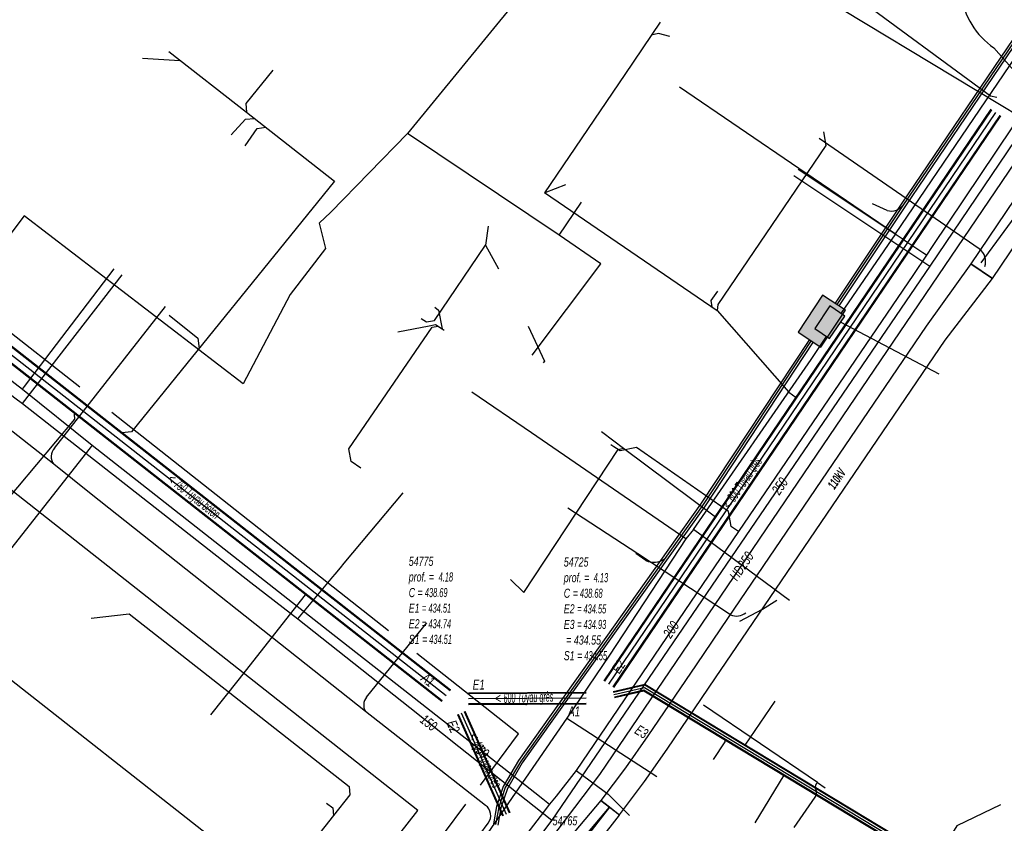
# Model space of a CAD drawing. Header units: metres. Extents: x 2695563 to 2696938, y 1260544 to 1262032.
# Tile 94 of 256: x 2696171 to 2696225, y 1261014 to 1261058. Entities that reach past the tile are written whole.
import ezdxf

# ---------------------------------------------------------------- set-up
doc = ezdxf.new("R2010")
doc.units = ezdxf.units.M
doc.header["$LTSCALE"] = 100
doc.linetypes.add('AUSGEZOGEN', pattern=[0])
for name, color, linetype in [('Eau portable_Cadastre des conduites_Conduite', 171, 'AUSGEZOGEN'), ('Eau potable_Cadastre des conduites_Conduite_Texte', 171, 'AUSGEZOGEN'), ('EU_Cadastre des conduites', 24, 'AUSGEZOGEN'), ('EU_Cadastre des conduites – Texte', 7, 'AUSGEZOGEN'), ('EU_Cadastre des conduites_Regard normalisé – Texte', 24, 'AUSGEZOGEN'), ('EU_Cadastre des conduites_Texte entrée-sortie', 24, 'AUSGEZOGEN'), ('Gaz_Cadastre des conduites_Conduite', 32, 'AUSGEZOGEN'), ('Gaz_Cadastre des conduites_Conduite_Texte', 32, 'AUSGEZOGEN'), ('Réseau électrique_Cadastre des conduite_Bord du tracé', 1, 'AUSGEZOGEN'), ('Réseau électrique_Cadastre des conduite_Tronçon de tracé', 1, 'AUSGEZOGEN'), ('Réseau électrique_Cadastre des conduite_Tronçon de tracé_Texte', 1, 'AUSGEZOGEN'), ('TV_Cadastre des conduites_CONDUITE', 92, 'AUSGEZOGEN'), ('Télécommunications_SW_Cadastre des conduites_Bord du tracé', 94, 'AUSGEZOGEN'), ('Télécommunications_SW_Cadastre des conduites_Ouvrage', 94, 'AUSGEZOGEN')]:
    doc.layers.add(name, color=color, linetype=linetype)
doc.styles.add('ARIAL', font='arial.ttf')
doc.styles.add('ARIALNARROW', font='ARIALN.TTF')
pattern_1 = [(0, (2708005, 1273150), (6075, 6075), [6075, -6075]), (90, (2708005, 1273150), (-6075, 6075), [6075, -6075])]

# ---------------------------------------------------------------- blocks, each defined once
blk = doc.blocks.new('COMPLEXOBJECT_1846')
at = {"layer": 'Réseau électrique_Cadastre des conduite_Bord du tracé', "color": 1, "linetype": 'AUSGEZOGEN', "transparency": 33554687}
blk.add_line((6195.882, 11007.784), (6196.018, 11007.981), dxfattribs=at)
for points in [[(6199.168, 11011.316), (6202.237, 11014.954), (6201.767, 11015.328), (6198.724, 11011.721)], [(6195.54, 11008.345), (6195.395, 11008.127), (6195.882, 11007.784)]]:
    blk.add_lwpolyline(points, dxfattribs=at)
for centre, radius, start, end in [((6191.491, 11017.56), 9.296, 309.4713, 321.0886), ((6191.84, 11017.24), 9.423, 309.5088, 321.0473), ((6201.636, 11004.652), 7.127, 126.4644, 148.7927), ((6202.05, 11004.295), 7.069, 126.6025, 148.5726)]:
    blk.add_arc(centre, radius, start, end, dxfattribs=at)
blk = doc.blocks.new('COMPLEXOBJECT_2296')
at = {"layer": 'Réseau électrique_Cadastre des conduite_Tronçon de tracé', "color": 1, "linetype": 'AUSGEZOGEN', "transparency": 33554687}
blk.add_line((6222.688, 11045.802), (6213.835, 11051.908), dxfattribs=at)
blk.add_arc((6222.163, 11045.102), 0.875, 341.5927, 53.1153, dxfattribs=at)
blk = doc.blocks.new('COMPLEXOBJECT_2337')
at = {"layer": 'Réseau électrique_Cadastre des conduite_Tronçon de tracé', "color": 1, "linetype": 'AUSGEZOGEN', "transparency": 33554687}
blk.add_line((6227.363, 11052.527), (6223.488, 11056.914), dxfattribs=at)
blk.add_arc((6226.466, 11051.691), 1.226, 4.1162, 42.9818, dxfattribs=at)
blk = doc.blocks.new('COMPLEXOBJECT_2338')
at = {"layer": 'Réseau électrique_Cadastre des conduite_Tronçon de tracé', "color": 1, "linetype": 'AUSGEZOGEN', "transparency": 33554687}
for centre, radius, start, end in [((6218.65, 11059.45), 3.056, 7.8051, 52.4198), ((6225.929, 11060.442), 4.29, 187.7266, 235.3193)]:
    blk.add_arc(centre, radius, start, end, dxfattribs=at)
blk = doc.blocks.new('COMPLEXOBJECT_2339')
at = {"layer": 'Réseau électrique_Cadastre des conduite_Tronçon de tracé', "color": 1, "linetype": 'AUSGEZOGEN', "transparency": 33554687}
for p, q in [((6195.387, 11015.06), (6188.745, 11020.241)), ((6192.701, 11010.283), (6195.542, 11014.079))]:
    blk.add_line(p, q, dxfattribs=at)
blk.add_arc((6194.985, 11014.494), 0.694, 323.3204, 54.6368, dxfattribs=at)
blk = doc.blocks.new('COMPLEXOBJECT_2388')
at = {"layer": 'Réseau électrique_Cadastre des conduite_Tronçon de tracé', "color": 1, "linetype": 'AUSGEZOGEN', "transparency": 33554687}
blk.add_line((6188.807, 11021.034), (6192.142, 11025.15), dxfattribs=at)
blk.add_arc((6189.348, 11020.593), 0.698, 140.8007, 210.2582, dxfattribs=at)
blk = doc.blocks.new('COMPLEXOBJECT_2389')
at = {"layer": 'Réseau électrique_Cadastre des conduite_Tronçon de tracé', "color": 1, "linetype": 'AUSGEZOGEN', "transparency": 33554687}
blk.add_line((6171.555, 11034.797), (6177.699, 11042.62), dxfattribs=at)
blk.add_arc((6172.058, 11034.334), 0.684, 137.4137, 218.9945, dxfattribs=at)
blk = doc.blocks.new('COMPLEXOBJECT_2438')
at = {"layer": 'Réseau électrique_Cadastre des conduite_Tronçon de tracé', "color": 1, "linetype": 'AUSGEZOGEN', "transparency": 33554687}
for p, q in [((6213.74, 11016.329), (6214.174, 11016.028)), ((6212.46, 11013.828), (6213.607, 11015.507))]:
    blk.add_line(p, q, dxfattribs=at)
for centre, radius, start, end in [((6213.941, 11016.08), 0.32, 128.8532, 203.7887), ((6213.227, 11015.766), 0.459, 325.6958, 23.7525)]:
    blk.add_arc(centre, radius, start, end, dxfattribs=at)
blk = doc.blocks.new('COMPLEXOBJECT_2795')
at = {"layer": 'Télécommunications_SW_Cadastre des conduites_Bord du tracé', "color": 94, "linetype": 'AUSGEZOGEN', "transparency": 33554687}
blk.add_line((6204.243, 11028.59), (6203.703, 11028.983), dxfattribs=at)
for centre, radius, start, end in [((6204.687, 11029.549), 1.057, 245.1279, 275.574), ((6204.69, 11029.535), 1.043, 275.4943, 305.1146)]:
    blk.add_arc(centre, radius, start, end, dxfattribs=at)
blk = doc.blocks.new('COMPLEXOBJECT_2800')
at = {"layer": 'Télécommunications_SW_Cadastre des conduites_Bord du tracé', "color": 94, "linetype": 'AUSGEZOGEN', "transparency": 33554687}
blk.add_line((6217.599, 11047.931), (6216.774, 11048.291), dxfattribs=at)
for centre, radius, start, end in [((6217.825, 11048.719), 0.821, 289.9461, 321.4282), ((6217.827, 11048.719), 0.82, 253.8322, 289.79)]:
    blk.add_arc(centre, radius, start, end, dxfattribs=at)

msp = doc.modelspace()

# ---------------------------------------------------------------- hatches: boundary and pattern name
at = {"layer": 'Réseau électrique_Cadastre des conduite_Bord du tracé', "lineweight": 18, "transparency": 33554687}
h = msp.add_hatch(dxfattribs=at)
h.set_pattern_fill('MUSTER', color=1, scale=6075, style=0, pattern_type=2)
h.set_pattern_definition(pattern_1)
h.paths.add_polyline_path([(2696224.391, 1261043.974), (2696229.261, 1261051.184), (2696236.538, 1261062.008), (2696235.335, 1261062.817), (2696228.058, 1261051.994), (2696223.189, 1261044.786)], flags=0)
h = msp.add_hatch(dxfattribs=at)
h.set_pattern_fill('MUSTER', color=1, scale=6075, style=0, pattern_type=2)
h.set_pattern_definition(pattern_1)
h.paths.add_polyline_path([(2696202.737, 1261015.138), (2696203.761, 1261014.337), (2696205.152, 1261016.187), (2696206.398, 1261017.977), (2696209.071, 1261021.908), (2696210.846, 1261024.52), (2696221.761, 1261040.578), (2696224.391, 1261043.974), (2696223.189, 1261044.786), (2696220.72, 1261041.356), (2696209.771, 1261025.251), (2696207.996, 1261022.639), (2696205.327, 1261018.714), (2696204.098, 1261016.95)], flags=0)
h = msp.add_hatch(dxfattribs=at)
h.set_pattern_fill('MUSTER', color=1, scale=6075, style=0, pattern_type=2)
h.set_pattern_definition(pattern_1)
h.paths.add_polyline_path([(2696196.852, 1261007.594), (2696196.988, 1261007.791), (2696197.034, 1261007.865), (2696197.081, 1261007.939), (2696197.129, 1261008.012), (2696197.178, 1261008.085), (2696197.227, 1261008.157), (2696197.278, 1261008.228), (2696197.329, 1261008.299), (2696197.382, 1261008.369), (2696197.435, 1261008.438), (2696197.489, 1261008.507), (2696197.544, 1261008.575), (2696197.599, 1261008.643), (2696197.656, 1261008.709), (2696197.713, 1261008.775), (2696197.771, 1261008.84), (2696197.83, 1261008.905), (2696197.89, 1261008.969), (2696197.951, 1261009.032), (2696198.012, 1261009.094), (2696198.074, 1261009.156), (2696198.137, 1261009.217), (2696198.201, 1261009.277), (2696198.265, 1261009.336), (2696198.33, 1261009.394), (2696198.396, 1261009.452), (2696198.462, 1261009.509), (2696198.529, 1261009.565), (2696198.597, 1261009.62), (2696198.666, 1261009.674), (2696198.735, 1261009.727), (2696198.805, 1261009.78), (2696198.852, 1261009.819), (2696198.899, 1261009.858), (2696198.946, 1261009.898), (2696198.992, 1261009.938), (2696199.038, 1261009.979), (2696199.084, 1261010.019), (2696199.129, 1261010.06), (2696199.175, 1261010.101), (2696199.22, 1261010.143), (2696199.264, 1261010.184), (2696199.309, 1261010.227), (2696199.353, 1261010.269), (2696199.397, 1261010.312), (2696199.44, 1261010.354), (2696199.484, 1261010.398), (2696199.527, 1261010.441), (2696199.57, 1261010.485), (2696199.612, 1261010.529), (2696199.654, 1261010.573), (2696199.696, 1261010.618), (2696199.738, 1261010.663), (2696199.779, 1261010.708), (2696199.82, 1261010.753), (2696199.861, 1261010.799), (2696199.902, 1261010.845), (2696199.942, 1261010.891), (2696199.982, 1261010.938), (2696200.021, 1261010.984), (2696200.06, 1261011.031), (2696200.099, 1261011.079), (2696200.138, 1261011.126), (2696203.207, 1261014.764), (2696202.737, 1261015.138), (2696199.694, 1261011.531), (2696199.656, 1261011.484), (2696199.617, 1261011.437), (2696199.578, 1261011.39), (2696199.539, 1261011.344), (2696199.499, 1261011.298), (2696199.459, 1261011.252), (2696199.419, 1261011.206), (2696199.379, 1261011.161), (2696199.338, 1261011.116), (2696199.297, 1261011.071), (2696199.256, 1261011.026), (2696199.214, 1261010.982), (2696199.172, 1261010.938), (2696199.13, 1261010.894), (2696199.087, 1261010.851), (2696199.044, 1261010.807), (2696199.001, 1261010.764), (2696198.958, 1261010.722), (2696198.914, 1261010.679), (2696198.871, 1261010.637), (2696198.826, 1261010.596), (2696198.782, 1261010.554), (2696198.737, 1261010.513), (2696198.692, 1261010.472), (2696198.647, 1261010.431), (2696198.601, 1261010.391), (2696198.556, 1261010.351), (2696198.51, 1261010.311), (2696198.463, 1261010.272), (2696198.417, 1261010.233), (2696198.37, 1261010.194), (2696198.298, 1261010.14), (2696198.227, 1261010.086), (2696198.157, 1261010.03), (2696198.087, 1261009.974), (2696198.018, 1261009.917), (2696197.95, 1261009.859), (2696197.883, 1261009.8), (2696197.816, 1261009.74), (2696197.75, 1261009.679), (2696197.685, 1261009.618), (2696197.62, 1261009.555), (2696197.557, 1261009.492), (2696197.494, 1261009.428), (2696197.432, 1261009.364), (2696197.371, 1261009.298), (2696197.31, 1261009.232), (2696197.251, 1261009.165), (2696197.192, 1261009.098), (2696197.134, 1261009.029), (2696197.077, 1261008.96), (2696197.021, 1261008.89), (2696196.966, 1261008.82), (2696196.912, 1261008.748), (2696196.858, 1261008.676), (2696196.806, 1261008.604), (2696196.754, 1261008.531), (2696196.703, 1261008.457), (2696196.654, 1261008.382), (2696196.605, 1261008.307), (2696196.557, 1261008.231), (2696196.51, 1261008.155), (2696196.365, 1261007.937)], flags=0)
h = msp.add_hatch(dxfattribs=at)
h.set_pattern_fill('MUSTER', color=1, scale=6075, style=0, pattern_type=2)
h.set_pattern_definition(pattern_1)
h.paths.add_polyline_path([(2696199.092, 1261008.331), (2696203.759, 1261014.335), (2696203.207, 1261014.764), (2696198.527, 1261008.748)], flags=0)
at = {"layer": 'Télécommunications_SW_Cadastre des conduites_Ouvrage', "transparency": 33554687}
for points in [[(2696213.645, 1261041.019), (2696214.905, 1261040.194), (2696216.26, 1261042.233), (2696214.984, 1261043.064)], [(2696216.226, 1261041.902), (2696215.399, 1261042.464), (2696214.557, 1261041.222), (2696215.384, 1261040.661)]]:
    msp.add_hatch(color=7, dxfattribs=at).paths.add_polyline_path(points)

# ---------------------------------------------------------------- linework, layer by layer
at = {"layer": 'Eau portable_Cadastre des conduites_Conduite', "color": 7, "linetype": 'AUSGEZOGEN', "transparency": 33554687}
for points in [[(2696254.718, 1261095.754), (2696253.36, 1261093.74), (2696244.504, 1261080.614), (2696243.84, 1261079.63), (2696232.56, 1261062.91), (2696221.058, 1261045.743), (2696220.741, 1261045.269), (2696220.011, 1261044.193), (2696210.349, 1261029.996), (2696201.37, 1261016.8), (2696200.257, 1261015.384), (2696199.9, 1261014.93)], [(2696140.913, 1261061.427), (2696146.54, 1261056.971), (2696160.985, 1261045.462), (2696161.626, 1261044.918), (2696170.753, 1261037.862), (2696174.611, 1261034.772), (2696187.662, 1261024.538), (2696192.161, 1261021.006)], [(2696220.741, 1261045.269), (2696220.533, 1261045.408), (2696219.651, 1261045.997), (2696219.402, 1261046.164), (2696213.643, 1261050.011)], [(2696170.753, 1261037.862), (2696170.867, 1261038.011), (2696175.834, 1261044.52)], [(2696174.611, 1261034.772), (2696174.495, 1261034.625), (2696169.886, 1261028.772)], [(2696210.349, 1261029.996), (2696210.126, 1261030.148), (2696209.955, 1261030.264), (2696209.936, 1261030.277), (2696209.795, 1261031.109), (2696204.701, 1261034.649), (2696203.8, 1261034.452), (2696203.607, 1261034.58), (2696203.454, 1261034.683), (2696203.295, 1261034.789)], [(2696192.161, 1261021.006), (2696199.081, 1261015.573), (2696199.521, 1261015.227), (2696199.9, 1261014.93)], [(2696201.37, 1261016.8), (2696202.913, 1261015.661), (2696203.144, 1261015.491), (2696204.324, 1261014.311)], [(2696199.9, 1261014.93), (2696199.379, 1261014.253), (2696194.019, 1261007.297)]]:
    msp.add_lwpolyline(points, dxfattribs=at)
at = {"layer": 'EU_Cadastre des conduites', "linetype": 'AUSGEZOGEN', "transparency": 33554687}
for p, q in [((2696194.403, 1261021.203), (2696146.69, 1261058.559)), ((2696194.416, 1261021.219), (2696146.703, 1261058.575)), ((2696194.429, 1261021.236), (2696146.716, 1261058.592)), ((2696193.954, 1261020.629), (2696146.241, 1261057.985)), ((2696193.967, 1261020.645), (2696146.254, 1261058.001)), ((2696193.941, 1261020.612), (2696146.228, 1261057.968)), ((2696224.296, 1261053.332), (2696202.9, 1261021.749)), ((2696224.313, 1261053.32), (2696202.917, 1261021.737)), ((2696224.33, 1261053.309), (2696202.934, 1261021.726)), ((2696224.792, 1261052.995), (2696203.396, 1261021.412)), ((2696224.809, 1261052.984), (2696203.413, 1261021.401)), ((2696224.826, 1261052.972), (2696203.43, 1261021.389)), ((2696205.171, 1261021.549), (2696203.42, 1261021.139)), ((2696205.167, 1261021.528), (2696203.425, 1261021.12)), ((2696205.164, 1261021.507), (2696203.429, 1261021.101)), ((2696254.699, 1260991.611), (2696205.164, 1261021.507)), ((2696254.71, 1260991.628), (2696205.167, 1261021.528)), ((2696254.72, 1260991.645), (2696205.171, 1261021.549)), ((2696201.918, 1261021.105), (2696195.421, 1261021.071)), ((2696201.918, 1261021.085), (2696195.421, 1261021.051)), ((2696201.919, 1261021.065), (2696195.422, 1261021.031)), ((2696205.12, 1261021.229), (2696203.489, 1261020.847)), ((2696205.117, 1261021.208), (2696203.493, 1261020.828)), ((2696205.113, 1261021.187), (2696203.498, 1261020.809)), ((2696254.544, 1260991.355), (2696205.113, 1261021.187)), ((2696254.554, 1260991.372), (2696205.117, 1261021.208)), ((2696254.565, 1260991.389), (2696205.12, 1261021.229)), ((2696201.921, 1261020.505), (2696195.424, 1261020.471)), ((2696201.922, 1261020.485), (2696195.425, 1261020.451)), ((2696201.922, 1261020.465), (2696195.425, 1261020.431)), ((2696197.31, 1261014.281), (2696194.83, 1261019.879)), ((2696197.328, 1261014.289), (2696194.848, 1261019.887)), ((2696197.346, 1261014.297), (2696194.866, 1261019.895)), ((2696197.676, 1261014.443), (2696195.196, 1261020.041)), ((2696197.694, 1261014.451), (2696195.214, 1261020.049)), ((2696197.712, 1261014.459), (2696195.232, 1261020.057))]:
    msp.add_line(p, q, dxfattribs=at)
at = {"layer": 'EU_Cadastre des conduites', "color": 255, "transparency": 33554687}
for p, q in [((2696194.185, 1261020.924), (2696146.472, 1261058.28)), ((2696224.561, 1261053.152), (2696203.165, 1261021.569)), ((2696205.142, 1261021.368), (2696203.459, 1261020.974)), ((2696254.632, 1260991.5), (2696205.142, 1261021.368)), ((2696201.92, 1261020.785), (2696195.423, 1261020.751)), ((2696197.511, 1261014.37), (2696195.031, 1261019.968))]:
    msp.add_line(p, q, dxfattribs=at)
at = {"layer": 'EU_Cadastre des conduites', "color": 24, "linetype": 'AUSGEZOGEN', "transparency": 33554687}
for p, q in [((2696206.019, 1261058.149), (2696204.056, 1261055.26)), ((2696178.856, 1261056.53), (2696183.143, 1261053.18)), ((2696177.389, 1261056.162), (2696179.459, 1261056.028)), ((2696204.061, 1261055.256), (2696199.627, 1261048.721)), ((2696183.143, 1261053.18), (2696188.007, 1261049.368)), ((2696199.622, 1261048.73), (2696209.161, 1261042.217)), ((2696200.788, 1261049.152), (2696199.636, 1261048.713)), ((2696196.509, 1261046.879), (2696196.352, 1261045.82)), ((2696196.36, 1261045.82), (2696197.075, 1261044.506)), ((2696209.161, 1261042.217), (2696213.13, 1261037.7)), ((2696191.518, 1261041.04), (2696193.249, 1261041.373)), ((2696213.13, 1261037.7), (2696213.534, 1261037.405)), ((2696203.693, 1261034.536), (2696203.993, 1261034.604)), ((2696198.481, 1261026.634), (2696203.693, 1261034.536)), ((2696197.745, 1261027.345), (2696198.481, 1261026.634)), ((2696182.682, 1261021.771), (2696186.41, 1261026.507)), ((2696181.181, 1261019.864), (2696182.682, 1261021.771)), ((2696210.711, 1261018.189), (2696212.365, 1261020.627)), ((2696211.272, 1261013.899), (2696212.868, 1261016.536))]:
    msp.add_line(p, q, dxfattribs=at)
for points in [[(2696216.557, 1261059.758), (2696224.268, 1261054.075), (2696224.621, 1261054.006)], [(2696206.548, 1261057.344), (2696205.913, 1261057.523), (2696205.522, 1261057.425)], [(2696184.603, 1261055.491), (2696183.116, 1261053.655), (2696183.143, 1261053.18)], [(2696182.302, 1261051.918), (2696183.097, 1261052.777), (2696183.587, 1261052.821)], [(2696183.075, 1261051.308), (2696183.729, 1261052.266), (2696184.219, 1261052.342)], [(2696215.051, 1261052.078), (2696215.176, 1261051.33), (2696209.21, 1261042.536), (2696209.161, 1261042.217)], [(2696188.007, 1261049.368), (2696176.787, 1261035.507), (2696176.243, 1261035.454)], [(2696192.803, 1261041.777), (2696193.103, 1261041.578), (2696193.532, 1261041.652), (2696196.352, 1261045.82)], [(2696209.176, 1261043.283), (2696208.821, 1261042.767), (2696208.872, 1261042.421)], [(2696193.552, 1261042.389), (2696193.767, 1261042.237), (2696193.957, 1261041.207)], [(2696178.875, 1261041.946), (2696180.445, 1261040.688), (2696180.525, 1261040.113)], [(2696189.464, 1261033.498), (2696188.928, 1261033.865), (2696188.798, 1261034.561), (2696193.405, 1261041.284), (2696193.749, 1261041.345)], [(2696193.249, 1261041.373), (2696193.602, 1261041.43), (2696193.957, 1261041.207), (2696194.079, 1261041.119)], [(2696198.723, 1261041.341), (2696199.611, 1261039.412), (2696199.554, 1261039.33)], [(2696168.387, 1261029.943), (2696173.655, 1261036.216), (2696173.639, 1261036.489)], [(2696202.763, 1261035.525), (2696203.447, 1261035.012), (2696203.993, 1261034.604), (2696209.066, 1261030.807)], [(2696174.562, 1261025.207), (2696176.656, 1261025.457), (2696188.811, 1261015.911), (2696188.859, 1261015.453), (2696187.962, 1261014.317), (2696181.385, 1261005.989), (2696181.254, 1261005.823), (2696180.365, 1261005.53), (2696180.199, 1261005.293)], [(2696208.967, 1261017.396), (2696209.616, 1261018.381), (2696209.606, 1261018.477)], [(2696187.565, 1261014.993), (2696187.918, 1261014.729), (2696187.962, 1261014.317)], [(2696224.832, 1261014.892), (2696222.407, 1261013.731), (2696221.262, 1261011.871)]]:
    msp.add_lwpolyline(points, dxfattribs=at)
at = {"layer": 'Gaz_Cadastre des conduites_Conduite', "color": 32, "linetype": 'AUSGEZOGEN', "transparency": 33554687}
for p, q in [((2696213.409, 1261049.667), (2696220.93, 1261044.67)), ((2696170.767, 1261037.069), (2696176.262, 1261044.184)), ((2696188.544, 1261028.245), (2696191.811, 1261032.139)), ((2696200.02, 1261014.05), (2696194.971, 1261007.332))]:
    msp.add_line(p, q, dxfattribs=at)
for points in [[(2696296.905, 1261155.868), (2696293.349, 1261150.788), (2696287.469, 1261141.91), (2696238.216, 1261069.009), (2696236.425, 1261066.353), (2696229.484, 1261056.103), (2696202.669, 1261016.583), (2696195.242, 1261006.784), (2696186.577, 1260995.709)], [(2696081.8, 1261107.19), (2696083.431, 1261105.916), (2696111.483, 1261084.004), (2696121, 1261076.524), (2696138.702, 1261062.394), (2696146.574, 1261056.129), (2696157.519, 1261047.591), (2696170.329, 1261037.394), (2696170.767, 1261037.069), (2696183.378, 1261027.181), (2696185.973, 1261025.18), (2696192.165, 1261020.274)], [(2696254.92, 1261094.97), (2696244.04, 1261078.86), (2696233.32, 1261063), (2696220.93, 1261044.67), (2696200.02, 1261014.05)], [(2696185.973, 1261025.18), (2696187.919, 1261027.501), (2696188.043, 1261027.648), (2696188.339, 1261028.001), (2696188.544, 1261028.245)], [(2696192.165, 1261020.274), (2696194.889, 1261018.116), (2696200.02, 1261014.05)]]:
    msp.add_lwpolyline(points, dxfattribs=at)
at = {"layer": 'Réseau électrique_Cadastre des conduite_Bord du tracé', "color": 1, "linetype": 'AUSGEZOGEN', "transparency": 33554687}
for points in [[(2696224.391, 1261043.974), (2696229.261, 1261051.184), (2696236.538, 1261062.008), (2696235.335, 1261062.817), (2696228.058, 1261051.994), (2696223.189, 1261044.786), (2696224.391, 1261043.974)], [(2696202.737, 1261015.138), (2696203.761, 1261014.337), (2696205.152, 1261016.187), (2696206.398, 1261017.977), (2696209.071, 1261021.908), (2696210.846, 1261024.52), (2696221.761, 1261040.578), (2696224.391, 1261043.974), (2696223.189, 1261044.786), (2696220.72, 1261041.356), (2696209.771, 1261025.251), (2696207.996, 1261022.639), (2696205.327, 1261018.714), (2696204.098, 1261016.95), (2696202.737, 1261015.138)], [(2696199.092, 1261008.331), (2696203.759, 1261014.335), (2696203.207, 1261014.764), (2696198.527, 1261008.748), (2696199.092, 1261008.331)]]:
    msp.add_lwpolyline(points, close=True, dxfattribs=at)
at = {"layer": 'Réseau électrique_Cadastre des conduite_Tronçon de tracé', "color": 1, "linetype": 'AUSGEZOGEN', "transparency": 33554687}
for p, q in [((2696173.925, 1261037.97), (2696165.005, 1261044.981)), ((2696172.497, 1261033.714), (2696158.507, 1261044.712)), ((2696190.989, 1261024.513), (2696175.704, 1261036.57)), ((2696174.559, 1261032.061), (2696172.497, 1261033.714)), ((2696189.715, 1261020.051), (2696174.559, 1261032.061)), ((2696204.776, 1261028.771), (2696200.901, 1261031.282)), ((2696209.908, 1261025.397), (2696204.776, 1261028.771)), ((2696181.188, 1261013.086), (2696168.253, 1261023.258)), ((2696214.71, 1261016.139), (2696208.408, 1261020.401)), ((2696194.037, 1261013.276), (2696195.278, 1261014.93))]:
    msp.add_line(p, q, dxfattribs=at)
for points in [[(2696210.415, 1261025.055), (2696211.679, 1261025.714), (2696212.464, 1261026.198)], [(2696196.076, 1261015.994), (2696198.19, 1261018.829), (2696192.556, 1261023.256)]]:
    msp.add_lwpolyline(points, dxfattribs=at)
msp.add_arc((2696210.23, 1261026.124), 0.795, 246.1408, 310.1002, dxfattribs=at)
at = {"layer": 'TV_Cadastre des conduites_CONDUITE', "color": 92, "linetype": 'AUSGEZOGEN', "transparency": 33554687}
for p, q in [((2696200.426, 1261046.371), (2696192.037, 1261052)), ((2696227.208, 1261049.578), (2696223.742, 1261044.855)), ((2696200.426, 1261046.371), (2696201.663, 1261048.191)), ((2696170.859, 1261047.445), (2696163.367, 1261037.607))]:
    msp.add_line(p, q, dxfattribs=at)
for points in [[(2696203.743, 1261066.311), (2696203.257, 1261065.844), (2696200.891, 1261062.813), (2696192.037, 1261052)], [(2696203.743, 1261066.311), (2696228.438, 1261051.395), (2696240.827, 1261043.912), (2696247.756, 1261053.627)], [(2696192.037, 1261052), (2696187.808, 1261047.64), (2696187.157, 1261047.036), (2696187.505, 1261045.643), (2696185.554, 1261043.088), (2696182.955, 1261038.159), (2696170.859, 1261047.445)], [(2696198.934, 1261039.75), (2696202.742, 1261044.797), (2696200.426, 1261046.371)], [(2696177.448, 1260995.178), (2696192.621, 1261014.593), (2696163.367, 1261037.607)]]:
    msp.add_lwpolyline(points, dxfattribs=at)
at = {"layer": 'Télécommunications_SW_Cadastre des conduites_Bord du tracé', "linetype": 'AUSGEZOGEN', "transparency": 33554687}
for p, q in [((2696234.602, 1261070.607), (2696219.333, 1261048.087)), ((2696234.808, 1261070.465), (2696219.541, 1261047.947)), ((2696219.333, 1261048.087), (2696215.684, 1261042.609)), ((2696219.541, 1261047.947), (2696215.892, 1261042.471)), ((2696214.262, 1261040.616), (2696208.252, 1261031.508)), ((2696214.47, 1261040.478), (2696208.458, 1261031.366)), ((2696208.252, 1261031.508), (2696198.182, 1261017.351)), ((2696208.458, 1261031.366), (2696198.392, 1261017.215)), ((2696198.182, 1261017.351), (2696197.338, 1261015.908)), ((2696198.392, 1261017.215), (2696197.566, 1261015.804)), ((2696197.338, 1261015.908), (2696196.965, 1261014.798)), ((2696197.566, 1261015.804), (2696197.207, 1261014.736)), ((2696196.965, 1261014.798), (2696196.799, 1261013.857)), ((2696197.207, 1261014.736), (2696197.037, 1261013.773))]:
    msp.add_line(p, q, dxfattribs=at)
at = {"layer": 'Télécommunications_SW_Cadastre des conduites_Bord du tracé', "color": 255, "transparency": 33554687}
for p, q in [((2696234.705, 1261070.536), (2696219.437, 1261048.017)), ((2696219.437, 1261048.017), (2696215.788, 1261042.54)), ((2696214.366, 1261040.547), (2696208.355, 1261031.437)), ((2696208.355, 1261031.437), (2696198.287, 1261017.283)), ((2696198.287, 1261017.283), (2696197.452, 1261015.856)), ((2696197.452, 1261015.856), (2696197.086, 1261014.767)), ((2696197.086, 1261014.767), (2696196.918, 1261013.815))]:
    msp.add_line(p, q, dxfattribs=at)
at = {"layer": 'Télécommunications_SW_Cadastre des conduites_Bord du tracé', "color": 94, "linetype": 'AUSGEZOGEN', "transparency": 33554687}
for p, q in [((2696219.019, 1261046.446), (2696216.009, 1261042.049)), ((2696216.006, 1261041.577), (2696221.411, 1261038.705)), ((2696207.857, 1261030.104), (2696207.441, 1261029.605)), ((2696213.172, 1261026.18), (2696207.857, 1261030.104)), ((2696200.862, 1261019.678), (2696205.836, 1261016.458))]:
    msp.add_line(p, q, dxfattribs=at)
for points in [[(2696219.019, 1261046.446), (2696232.023, 1261065.577), (2696234.503, 1261069.8)], [(2696207.074, 1261054.578), (2696213.687, 1261050.076), (2696214.018, 1261049.851), (2696219.019, 1261046.446)], [(2696207.857, 1261030.104), (2696214.36, 1261039.514), (2696215.201, 1261040.785)], [(2696207.441, 1261029.605), (2696202.203, 1261033.189), (2696198.9, 1261035.445), (2696195.596, 1261037.7)], [(2696207.441, 1261029.605), (2696203.215, 1261023.17), (2696200.862, 1261019.678)], [(2696200.862, 1261019.678), (2696194.005, 1261009.75), (2696187.863, 1261001.949), (2696179.116, 1260990.839)]]:
    msp.add_lwpolyline(points, dxfattribs=at)
at = {"layer": 'Télécommunications_SW_Cadastre des conduites_Ouvrage', "color": 94, "transparency": 33554687}
for points in [[(2696213.645, 1261041.019), (2696214.905, 1261040.194), (2696216.26, 1261042.233), (2696214.984, 1261043.064), (2696213.645, 1261041.019)], [(2696216.226, 1261041.902), (2696215.399, 1261042.464), (2696214.557, 1261041.222), (2696215.384, 1261040.661), (2696216.226, 1261041.902)]]:
    msp.add_lwpolyline(points, close=True, dxfattribs=at)

# ---------------------------------------------------------------- block references
at = {"layer": 'Réseau électrique_Cadastre des conduite_Bord du tracé', "color": 1, "linetype": 'AUSGEZOGEN', "lineweight": -3, "transparency": 33554687}
msp.add_blockref('COMPLEXOBJECT_1846', (2690000.97, 1249999.81), dxfattribs=at)
at = {"layer": 'Réseau électrique_Cadastre des conduite_Tronçon de tracé', "color": 1, "linetype": 'AUSGEZOGEN', "lineweight": -3, "transparency": 33554687}
for name in ['COMPLEXOBJECT_2338', 'COMPLEXOBJECT_2337', 'COMPLEXOBJECT_2296', 'COMPLEXOBJECT_2389', 'COMPLEXOBJECT_2388', 'COMPLEXOBJECT_2339', 'COMPLEXOBJECT_2438']:
    msp.add_blockref(name, (2690000.97, 1249999.81), dxfattribs=at)
at = {"layer": 'Télécommunications_SW_Cadastre des conduites_Bord du tracé', "color": 94, "linetype": 'AUSGEZOGEN', "lineweight": -3, "transparency": 33554687}
for name in ['COMPLEXOBJECT_2800', 'COMPLEXOBJECT_2795']:
    msp.add_blockref(name, (2690000.97, 1249999.81), dxfattribs=at)

# ---------------------------------------------------------------- texts
at = {"layer": 'Eau potable_Cadastre des conduites_Conduite_Texte', "color": 7, "transparency": 33554687, "char_height": 0.55426, "attachment_point": 5, "style": 'ARIAL'}
for s, insert, width, rotation in [('\\A1;{\\fArial|i1|b0;\\H0.554263;\\W0.700000;\\C7;200}\\P', (2696206.622, 1261024.582), 1.10633, 56.0511), ('\\A1;{\\fArial|i1|b0;\\H0.554263;\\W0.700000;\\C7;150}\\P', (2696196.083, 1261017.92), 1.10014, 321.8661)]:
    msp.add_mtext(s, dxfattribs=dict(at, insert=insert, width=width, rotation=rotation))
at = {"layer": 'EU_Cadastre des conduites – Texte', "color": 24, "transparency": 33554687, "char_height": 0.55705, "width": 6, "attachment_point": 5, "style": 'ARIAL'}
for s, insert, rotation in [('\\A1;{\\fArial|b0|i1|c0|p34;\\W0.7;< \\W0.49;600 Tuyau grès}', (2696210.607, 1261032.648), 55.7703), ('\\A1;{\\fArial|b0|i1|c0|p34;\\W0.7;< \\W0.49;750 Tuyau béton}', (2696180.196, 1261031.878), 321.5682), ('\\A1;{\\fArial|b0|i1|c0|p34;\\W0.7;< \\W0.49;600 Tuyau grès}', (2696198.498, 1261020.75), 1.7523), ('\\A1;{\\fArial|b0|i1|c0|p34;\\W0.7;< \\W0.49;400 Tuyau grès}', (2696196.27, 1261017.321), 295.5222)]:
    msp.add_mtext(s, dxfattribs=dict(at, insert=insert, rotation=rotation))
at = {"layer": 'EU_Cadastre des conduites_Regard normalisé – Texte', "color": 24, "transparency": 33554687, "char_height": 0.50641, "attachment_point": 1, "line_spacing_factor": 1.024096, "style": 'ARIAL'}
for s, insert, width in [('\\A1;{\\fArial|b0|i1|c0|p34;\\W0.69427;54775}\\P{\\fArial|b0|i1|c0|p34;\\H0.99721x;\\W0.69427;prof. = \\W0.48599; 4.18}\\P{\\fArial|b0|i1|c0|p34;\\H0.99721x;\\W0.69427;C =\\W0.48599; 438.69}\\P{\\fArial|b0|i1|c0|p34;\\H0.99721x;\\W0.69427;E1 \\W0.48599;= 434.51}\\P{\\fArial|b0|i1|c0|p34;\\H0.99721x;\\W0.69427;E2 \\W0.48599;= 434.74}\\P{\\fArial|b0|i1|c0|p34;\\H0.99721x;\\W0.69427;S1 =\\W0.48599; 434.51}', (2696192.113, 1261028.608), 2.83713), ('\\A1;{\\fArial|b0|i1|c0|p34;\\W0.69514;54725}\\P{\\fArial|b0|i1|c0|p34;\\H0.99721x;\\W0.69514;prof. = \\W0.4866; 4.13}\\P{\\fArial|b0|i1|c0|p34;\\H0.99721x;\\W0.69514;C =\\W0.4866; 438.68}\\P{\\fArial|b0|i1|c0|p34;\\H0.99721x;\\W0.69514;E2 \\W0.4866;= 434.55}\\P{\\fArial|b0|i1|c0|p34;\\H0.99721x;\\W0.69514;E3 \\W0.4866;= 434.93}\\P{\\fArial|b0|i1|c0|p34;\\H0.99721x;\\W0.69514; = 434.55}\\P{\\fArial|b0|i1|c0|p34;\\H0.99721x;\\W0.69514;S1 =\\W0.4866; 434.55}', (2696200.685, 1261028.57), 2.84065), ('\\A1;{\\fArial|b0|i1|c0|p34;\\W0.69464;54765}\\P{\\fArial|b0|i1|c0|p34;\\H0.99721x;\\W0.69464;prof. = \\W0.48625; 3.93}\\P{\\fArial|b0|i1|c0|p34;\\H0.99721x;\\W0.69464;C =\\W0.48625; 438.73}\\P{\\fArial|b0|i1|c0|p34;\\H0.99721x;\\W0.69464;E1 \\W0.48625;= 434.85}\\P{\\fArial|b0|i1|c0|p34;\\H0.99721x;\\W0.69464;S1 =\\W0.48625; 434.80}', (2696200.065, 1261014.271), 2.83861)]:
    msp.add_mtext(s, dxfattribs=dict(at, insert=insert, width=width))
at = {"layer": 'EU_Cadastre des conduites_Texte entrée-sortie', "color": 24, "transparency": 33554687, "char_height": 0.55705, "style": 'ARIAL'}
for s, insert, width, attachment_point, rotation in [('\\A1;{\\fArial|i1|b0;\\H0.557054;\\W0.700000;\\C24;E2}\\P', (2696203.756, 1261022.098), 0.86376, 7, 55.8846), ('\\A1;{\\fArial|i1|b0;\\H0.557054;\\W0.700000;\\C24;A1}\\P', (2696192.745, 1261021.792), 0.85544, 7, 321.9417), ('\\A1;{\\fArial|i1|b0;\\H0.557054;\\W0.700000;\\C24;E1}\\P', (2696195.652, 1261021.263), 0.85544, 7, 0.2997), ('\\A1;{\\fArial|i1|b0;\\H0.557054;\\W0.700000;\\C24;A1}\\P', (2696200.925, 1261019.78), 0.85544, 7, 0.2997), ('\\A1;{\\fArial|i1|b0;\\H0.557054;\\W0.700000;\\C24;E2}\\P', (2696194.19, 1261019.417), 0.86376, 7, 293.8941), ('\\A1;{\\fArial|i1|b0;\\H0.557054;\\W0.700000;\\C24;E3}\\P', (2696204.697, 1261019.109), 0.86376, 4, 328.8879)]:
    msp.add_mtext(s, dxfattribs=dict(at, insert=insert, width=width, attachment_point=attachment_point, rotation=rotation))
at = {"layer": 'Gaz_Cadastre des conduites_Conduite_Texte', "color": 32, "transparency": 33554687, "char_height": 0.55825, "attachment_point": 5, "style": 'ARIAL'}
for s, insert, width, rotation in [('\\A1;{\\fArial|i1|b0;\\H0.558250;\\W0.700000;\\C32;250}\\P', (2696212.632, 1261032.508), 1.11429, 55.6713), ('\\A1;{\\fArial|i1|b0;\\H0.558250;\\W0.700000;\\C32;HD250}\\P', (2696210.518, 1261028.085), 1.90938, 55.8423), ('\\A1;{\\fArial|i1|b0;\\H0.558250;\\W0.700000;\\C32;150}\\P', (2696193.217, 1261019.434), 1.10806, 321.6087)]:
    msp.add_mtext(s, dxfattribs=dict(at, insert=insert, width=width, rotation=rotation))
at = {"layer": 'Réseau électrique_Cadastre des conduite_Tronçon de tracé_Texte', "color": 1, "transparency": 33554687, "insert": (2696215.775, 1261032.915), "char_height": 0.5075, "width": 1.34542, "attachment_point": 5, "rotation": 55.8027, "style": 'ARIALNARROW'}
msp.add_mtext('\\A1;{\\fArial Narrow|i1|b1;\\H0.507500;\\W0.700000;\\C1;110kV}\\P', dxfattribs=at)

doc.saveas('drawing.dxf')
